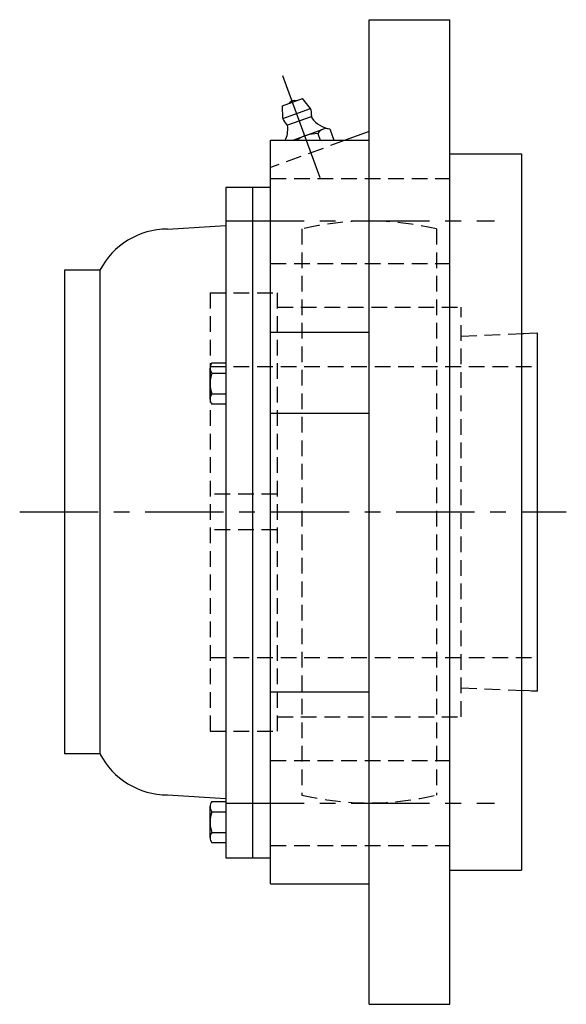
# Model space of a CAD drawing. Extents: x -120 to 282, y -120 to 282.
# Tile 8 of 8: x 160 to 282, y -110 to 110. Entities that reach past the tile are written whole.
import ezdxf

# ---------------------------------------------------------------- set-up
doc = ezdxf.new("R2010")
doc.units = 0
doc.header["$LTSCALE"] = 14
doc.linetypes.add('CENTER', pattern=[2, 1.25, -0.25, 0.25, -0.25])
doc.linetypes.add('HIDDEN', pattern=[0.375, 0.25, -0.125])
doc.layers.get('0').update_dxf_attribs({"linetype": 'CONTINUOUS'})
doc.layers.add('CENTER', color=1, linetype='CENTER')
doc.layers.add('HIDDEN', color=3, linetype='HIDDEN')

msp = doc.modelspace()

# ---------------------------------------------------------------- linework, layer by layer
for p, q in [((238, 110), (256, 110)), ((238, -110), (238, 110)), ((256, -110), (256, 110)), ((218.64, 90.73), (223.15, 92.37)), ((218.72, 87.89), (218.64, 90.73)), ((224.92, 90.14), (223.15, 92.37)), ((218.72, 87.89), (224.92, 90.14)), ((225.05, 88.33), (219.79, 86.42)), ((220.94, 83.05), (227.7, 85.52)), ((226.52, 84.55), (227.06, 83.05)), ((229.21, 85.58), (230.13, 83.05)), ((238, 85.01), (232.63, 83.05)), ((216, -83.05), (216, 83.05)), ((216, 83.05), (238, 83.05)), ((256, 80), (272, 80)), ((272, 80), (272, -80)), ((216, 72.5), (206, 72.5)), ((206, 72.5), (206, -77.29)), ((212, -77.29), (212, 72.5)), ((193, 63.21), (206, 64)), ((177.89, 54), (170, 54)), ((170, 54), (170, -54)), ((177.89, 54), (177.89, -54)), ((216, 40.21), (238, 40.21)), ((272, 39.85), (275.5, 40)), ((275.5, 40), (275.5, -40)), ((202.92, 33.32), (206, 33.32)), ((202.5, 25.24), (202.5, 32.17)), ((202.92, 31.01), (206, 31.01)), ((202.92, 26.39), (206, 26.39)), ((206, 24.08), (202.92, 24.08)), ((216, 22.07), (238, 22.07)), ((216, -40.21), (238, -40.21)), ((275.5, -40), (272, -39.85)), ((177.89, -54), (170, -54)), ((193, -63.21), (206, -64)), ((202.5, -72.76), (202.5, -65.83)), ((202.92, -64.67), (206, -64.67)), ((202.92, -66.98), (206, -66.98)), ((202.92, -71.6), (206, -71.6)), ((206, -73.91), (202.92, -73.91)), ((206, -77.29), (216, -77.29)), ((256, -80), (272, -80)), ((216, -83.05), (238, -83.05)), ((238, -110), (256, -110))]:
    msp.add_line(p, q)
for centre, radius, start, end in [((221.34, 90.34), 1.59, 74.1961, 145.8039), ((221.82, 89.01), 3.3, 352.9467, 20), ((225.89, 88.51), 0.8, 172.9467, 215.2157), ((230.14, 91.51), 6, 215.2157, 261.1446), ((221.82, 89.01), 3.3, 200, 227.0533), ((213.84, 85.58), 6, 335.1002, 4.7843), ((219.03, 86.01), 0.8, 4.7843, 47.0533), ((226.54, 76.03), 8.51, 90.1808, 124.4611), ((228.49, 83.34), 2.32, 71.4811, 148.5189), ((193, 46.21), 17, 90, 152.7203), ((204.31, 32.17), 1.81, 140.463, 219.537), ((209.13, 28.7), 6.63, 159.6253, 200.3747), ((204.31, 25.24), 1.81, 140.463, 219.537), ((193, -46.21), 17, 207.2797, 270), ((204.31, -65.83), 1.81, 140.463, 219.537), ((209.13, -69.29), 6.63, 159.6253, 200.3747), ((204.31, -72.76), 1.81, 140.463, 219.537)]:
    msp.add_arc(centre, radius, start, end)
at = {"layer": 'CENTER', "linetype": 'CONTINUOUS'}
msp.add_line((227.05, 74.64), (218.74, 97.47), dxfattribs=at)
at = {"layer": 'CENTER'}
for p, q in [((238, -75), (238, 75)), ((206, 65.05), (266, 65.05)), ((160, 0), (282, 0)), ((206, -65.05), (266, -65.05))]:
    msp.add_line(p, q, dxfattribs=at)
at = {"layer": 'HIDDEN'}
for p, q in [((232.63, 83.05), (216, 77)), ((216, 74.55), (256, 74.55)), ((223, 63.25), (223, -63.25)), ((253, 63.25), (253, -63.25)), ((216, 55.55), (256, 55.55)), ((202.5, 49), (202.5, -49)), ((202.5, 49), (217.5, 49)), ((217.5, 49), (217.5, -49)), ((217.5, 45.75), (258.5, 45.75)), ((258.5, -45.75), (258.5, 45.75)), ((258.5, 39.29), (275.5, 40)), ((275.5, 40), (275.5, -40)), ((202.5, 32.5), (275.5, 32.5)), ((217.5, 4), (202.5, 4)), ((217.5, -4), (202.5, -4)), ((202.5, -32.5), (275.5, -32.5)), ((258.5, -39.29), (275.5, -40)), ((217.5, -45.75), (258.5, -45.75)), ((202.5, -49), (217.5, -49)), ((216, -55.55), (256, -55.55)), ((216, -74.55), (256, -74.55))]:
    msp.add_line(p, q, dxfattribs=at)
for start, end in [(76.6576, 103.3424), (256.6576, 283.3424)]:
    msp.add_arc((238, 0), 65, start, end, dxfattribs=at)

doc.saveas('drawing.dxf')
